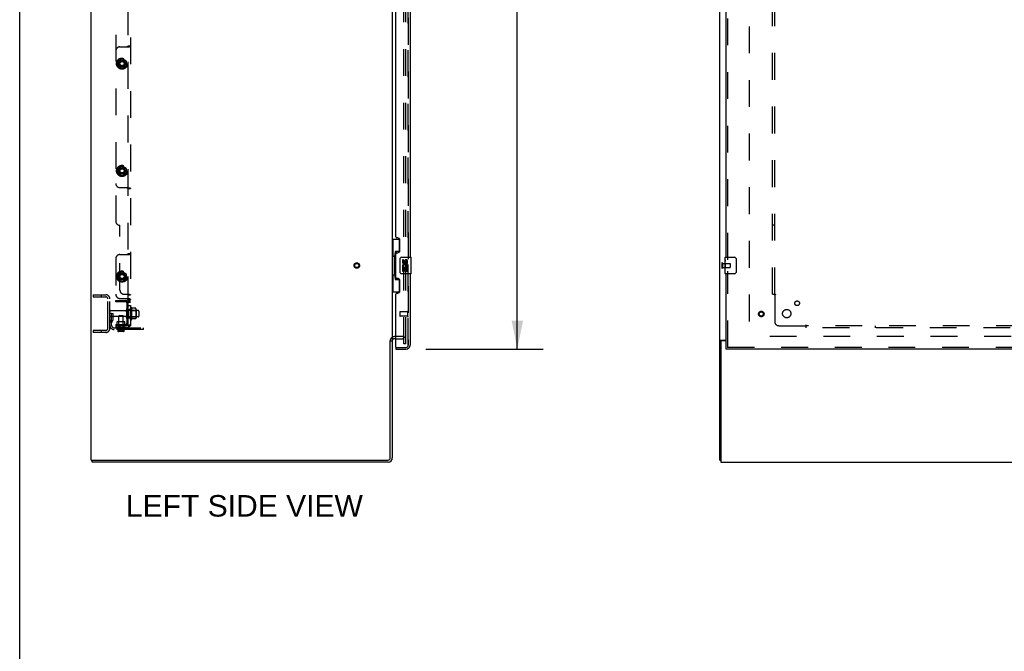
# Model space of a CAD drawing. Header units: inches. Extents: x 0 to 291, y 0 to 188.
# Tile 2 of 113: x 0 to 59, y 38 to 75. Entities that reach past the tile are written whole.
import ezdxf

# ---------------------------------------------------------------- set-up
doc = ezdxf.new("R2010")
doc.units = ezdxf.units.IN
doc.header["$LTSCALE"] = 16.018896
doc.header["$MEASUREMENT"] = 0
doc.linetypes.add('HIDDEN', pattern=[0.2, 0.1, -0.1])
doc.layers.get('0').update_dxf_attribs({"linetype": 'CONTINUOUS'})
for name, color, linetype in [('DEFAULT_2', 8, 'HIDDEN'), ('DIMENSIONS', 7, 'CONTINUOUS'), ('LEFT_OR_SECONDARY_DOOR_ASSEMBLY', 7, 'CONTINUOUS'), ('RIGHT_OR_MAIN_DOOR_ASSEMBLY', 7, 'CONTINUOUS'), ('SUBPANELS', 7, 'CONTINUOUS')]:
    doc.layers.add(name, color=color, linetype=linetype)
doc.styles.get("Standard").update_dxf_attribs({"font": 'arial.ttf'})
doc.dimstyles.new('DIMSTYLE_1', dxfattribs={"dimtxt": 1.284938, "dimasz": 1.713251, "dimexe": 0.09, "dimexo": 0.07, "dimgap": 0.0375, "dimtad": 0, "dimtih": 1, "dimtoh": 1, "dimzin": 4, "dimdsep": 46, "dimtxsty": 'Standard', "dimblk": '_FILLED', "dimblk1": '_FILLED', "dimblk2": '_FILLED', "dimcen": 0.09, "dimadec": 3, "dimazin": 1, "dimtfac": 1, "dimtdec": 3, "dimtofl": 0, "dimtmove": 0, "dimatfit": 3, "dimldrblk": '_FILLED', "dimfxl": 0, "dimtolj": 1, "dimtzin": 4, "dimarcsym": 0})

# ---------------------------------------------------------------- blocks, each defined once
blk = doc.blocks.new('_FILLED')
at = {"color": 0, "linetype": 'ByBlock'}
blk.add_solid([(0, 0), (-1, 0.2), (-1, -0.2)], dxfattribs=at)
blk = doc.blocks.new('*D10')
at = {"layer": 'DIMENSIONS', "color": 2, "linetype": 'Continuous'}
for p, q in [((24.276, 130.287), (31.275, 130.287)), ((29.733, 130.287), (29.733, 95.141)), ((29.733, 55.787), (29.733, 90.644)), ((24.276, 55.787), (31.275, 55.787))]:
    blk.add_line(p, q, dxfattribs=at)
at = {"layer": 'DIMENSIONS', "color": 2, "linetype": 'Continuous', "xscale": 1.7132508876, "yscale": 1.7132508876, "zscale": 1.7132508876}
for p, rotation in [((29.733, 130.287), 90), ((29.733, 55.787), 270)]:
    blk.add_blockref('_FILLED', p, dxfattribs=dict(at, rotation=rotation))
at = {"layer": 'DIMENSIONS', "color": 2, "linetype": 'Continuous', "insert": (29.733, 94.499), "char_height": 1.2849, "width": 6.57277, "attachment_point": 2, "line_spacing_factor": 0.9}
blk.add_mtext('74.50\\PDOORS', dxfattribs=at)
blk = doc.blocks.new('*D14')
at = {"layer": 'DIMENSIONS', "color": 2, "linetype": 'Continuous'}
for p, q in [((6.615, 124.087), (6.615, 121.053)), ((6.615, 122.595), (12.03, 122.595)), ((23.219, 122.595), (17.805, 122.595))]:
    blk.add_line(p, q, dxfattribs=at)
at = {"layer": 'DIMENSIONS', "color": 2, "linetype": 'Continuous', "xscale": 1.7132508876, "yscale": 1.7132508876, "zscale": 1.7132508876, "rotation": 180}
blk.add_blockref('_FILLED', (6.615, 122.595), dxfattribs=at)
at = {"layer": 'DIMENSIONS', "color": 2, "linetype": 'Continuous', "xscale": 1.7132508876, "yscale": 1.7132508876, "zscale": 1.7132508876}
blk.add_blockref('_FILLED', (23.219, 122.595), dxfattribs=at)
at = {"layer": 'DIMENSIONS', "color": 2, "linetype": 'Continuous', "insert": (14.917, 123.237), "char_height": 1.2849, "width": 7.06955, "attachment_point": 2, "line_spacing_factor": 0.9}
blk.add_mtext('16.60\\PUSABLE\\PDEPTH', dxfattribs=at)

msp = doc.modelspace()

# ---------------------------------------------------------------- linework, layer by layer
at = {"color": 7, "linetype": 'Continuous'}
for p, q in [((0, 0), (0, 188.4576)), ((4.2654, 49.1617), (4.2654, 132.9117)), ((41.8314, 49.1617), (41.8314, 132.9117)), ((22.2654, 129.7555), (22.2654, 56.318)), ((22.1404, 49.2867), (22.1404, 56.2804)), ((22.1467, 56.2867), (22.2654, 56.2867)), ((22.2654, 56.2867), (22.2654, 49.2867)), ((22.4694, 56.4117), (22.3904, 56.4117)), ((41.929, 56.2804), (41.8314, 56.2804)), ((41.892, 56.318), (42.2064, 56.318)), ((41.8939, 56.2242), (41.8939, 49.0367)), ((42.2064, 56.2867), (41.9564, 56.2867)), ((4.2654, 49.1617), (22.0154, 49.1617)), ((4.3279, 49.0367), (4.3279, 49.1617)), ((22.0154, 49.0367), (4.3279, 49.0367)), ((41.8314, 49.1617), (41.8939, 49.1617)), ((41.8939, 49.0367), (119.5189, 49.0367))]:
    msp.add_line(p, q, dxfattribs=at)
for points in [[(41.8704, 56.3071), (41.8627, 56.3041), (41.859, 56.3026), (41.8554, 56.3012), (41.852, 56.2997), (41.8488, 56.2983), (41.8459, 56.2968), (41.8431, 56.2953), (41.8406, 56.2937), (41.8384, 56.2921), (41.8364, 56.2905), (41.8349, 56.2889), (41.8336, 56.2873), (41.8327, 56.2856), (41.832, 56.2839), (41.8315, 56.2822), (41.8314, 56.2804)], [(41.892, 56.318), (41.89, 56.3164), (41.8875, 56.3148), (41.8847, 56.3132), (41.8815, 56.3117), (41.878, 56.3101), (41.8743, 56.3086), (41.8704, 56.3071)]]:
    msp.add_lwpolyline(points, dxfattribs=at)
at = {"color": 3, "linetype": 'Continuous'}
for points in [[(41.9731, 56.2967), (41.9686, 56.294), (41.9664, 56.2926), (41.9642, 56.2911), (41.9622, 56.2896), (41.9604, 56.2881), (41.9591, 56.2867)], [(41.9867, 56.318), (41.9871, 56.316), (41.9871, 56.3141), (41.987, 56.3122), (41.9866, 56.3105), (41.986, 56.3088), (41.9851, 56.3071), (41.9839, 56.3055), (41.9825, 56.3038), (41.9809, 56.3023), (41.9792, 56.3008), (41.9773, 56.2994), (41.9753, 56.2981), (41.9731, 56.2967)]]:
    msp.add_lwpolyline(points, dxfattribs=at)
at = {"color": 7, "linetype": 'Continuous'}
for centre, radius, start, end in [((22.3904, 56.2867), 0.125, 90, 180), ((41.9564, 56.2242), 0.0625, 90, 180), ((22.0154, 49.2867), 0.25, 270, 360), ((22.0154, 49.2867), 0.125, 270, 360)]:
    msp.add_arc(centre, radius, start, end, dxfattribs=at)
at = {"layer": 'DEFAULT_2', "color": 8, "linetype": 'HIDDEN'}
for p, q in [((22.9529, 56.0992), (22.9529, 129.9742)), ((23.0779, 56.0992), (23.0779, 129.9742)), ((43.5814, 129.5367), (43.5814, 56.5368)), ((41.9564, 60.9287), (41.9564, 60.6447)), ((41.9994, 60.9287), (41.9994, 60.6447)), ((41.9994, 60.9107), (42.4464, 60.9107)), ((41.9994, 60.6627), (42.4464, 60.6627)), ((42.4564, 60.9007), (42.4564, 60.6727)), ((4.3904, 59.0367), (5.1404, 59.0367)), ((4.3904, 59.0367), (4.3904, 58.9117)), ((4.3904, 58.9117), (5.1404, 58.9117)), ((4.8664, 59.0367), (4.8664, 58.9117)), ((5.2654, 57.0367), (5.2654, 58.7867)), ((5.3904, 57.0367), (5.3904, 58.7867)), ((6.6154, 57.5776), (6.6154, 58.2459)), ((6.6854, 58.2676), (6.6854, 57.5559)), ((5.4944, 57.9117), (5.3904, 57.9117)), ((6.3179, 58.0767), (5.4204, 58.0767)), ((6.3179, 57.7467), (5.4204, 57.7467)), ((5.4804, 57.5712), (5.4804, 57.9117)), ((5.4804, 57.7367), (5.5844, 57.7367)), ((5.4944, 57.9117), (5.5844, 57.9117)), ((5.4944, 57.2105), (5.4944, 57.9117)), ((5.5844, 57.5712), (5.5844, 57.9117)), ((6.3804, 58.1692), (6.3804, 57.6542)), ((6.4904, 58.1692), (6.4904, 57.6542)), ((7.0854, 58.0992), (6.4904, 58.0992)), ((7.0854, 57.7242), (6.4904, 57.7242)), ((6.6354, 58.0952), (6.6154, 58.1152)), ((6.6354, 57.7282), (6.6154, 57.7082)), ((6.6354, 58.0952), (6.9314, 58.0952)), ((6.6354, 58.0952), (6.6354, 57.7282)), ((6.6354, 57.7282), (6.9314, 57.7282)), ((6.9301, 58.2306), (6.712, 58.2306)), ((6.9314, 58.0952), (6.9514, 58.1152)), ((6.9314, 58.0952), (6.9314, 57.7282)), ((6.9314, 57.7282), (6.9514, 57.7082)), ((6.9514, 58.1674), (6.9514, 57.6561)), ((7.1154, 58.0692), (7.1154, 57.7542)), ((5.4785, 57.5654), (5.4296, 57.4974)), ((5.5629, 57.5046), (5.514, 57.4367)), ((5.6369, 57.068), (7.3904, 57.068)), ((6.9301, 57.5929), (6.712, 57.5929)), ((6.8874, 56.964), (6.8874, 57.068)), ((7.1434, 56.964), (7.1434, 57.068)), ((7.3904, 56.964), (7.3904, 57.068)), ((5.1404, 56.9117), (4.3904, 56.9117)), ((4.3904, 56.9117), (4.3904, 56.7867)), ((5.1404, 56.7867), (4.3904, 56.7867)), ((4.8664, 56.9117), (4.8664, 56.7867)), ((7.3904, 56.964), (5.6369, 56.964)), ((22.8904, 56.5367), (22.3904, 56.5367)), ((78.4564, 56.5367), (43.4877, 56.5367)), ((22.4694, 56.4117), (22.8904, 56.4117)), ((23.0779, 56.0993), (22.9529, 56.0993)), ((23.0779, 56.0992), (22.9529, 56.0992))]:
    msp.add_line(p, q, dxfattribs=at)
for points in [[(6.7119, 58.2306), (6.7107, 58.2307), (6.7095, 58.2309), (6.7085, 58.2312), (6.7077, 58.2316), (6.707, 58.2319), (6.7064, 58.2323), (6.7059, 58.2326), (6.7055, 58.233), (6.7051, 58.2333), (6.7048, 58.2336), (6.7045, 58.234), (6.7042, 58.2343), (6.704, 58.2346), (6.7037, 58.2349), (6.7035, 58.2351), (6.7034, 58.2354), (6.7032, 58.2357), (6.7031, 58.2359)], [(6.9392, 58.2247), (6.9385, 58.2261), (6.9374, 58.2274), (6.9362, 58.2286), (6.9347, 58.2295), (6.9331, 58.2302), (6.9314, 58.2305), (6.9301, 58.2306)], [(6.7031, 57.5876), (6.7032, 57.5878), (6.7034, 57.5881), (6.7035, 57.5884), (6.7037, 57.5886), (6.704, 57.5889), (6.7042, 57.5892), (6.7045, 57.5895), (6.7048, 57.5899), (6.7051, 57.5902), (6.7055, 57.5905), (6.7059, 57.5909), (6.7064, 57.5912), (6.707, 57.5916), (6.7077, 57.5919), (6.7085, 57.5923), (6.7095, 57.5926), (6.7107, 57.5928), (6.7119, 57.5929)], [(6.9392, 57.5988), (6.9385, 57.5974), (6.9374, 57.596), (6.9362, 57.5949), (6.9347, 57.594), (6.9331, 57.5933), (6.9314, 57.5929), (6.9301, 57.5929)]]:
    msp.add_lwpolyline(points, dxfattribs=at)
for radius in [0.1635, 0.124]:
    msp.add_circle((20.1404, 60.7867), radius, dxfattribs=at)
for centre, radius, start, end in [((41.9779, 60.9287), 0.0215, 0, 180), ((41.9779, 60.6447), 0.0215, 180, 360), ((42.4464, 60.9007), 0.01, 0, 90), ((42.4464, 60.6727), 0.01, 270, 360), ((5.1404, 58.7867), 0.25, 0, 90), ((5.1404, 58.7867), 0.125, 0, 90), ((6.6538, 58.2459), 0.0384, 34.449665, 180), ((6.0852, 57.9117), 0.6977, 27.681396, 30.663132), ((5.4204, 58.0467), 0.03, 90, 180), ((5.4204, 57.7767), 0.03, 180, 270), ((6.3179, 58.1392), 0.0625, 270, 360), ((6.3179, 57.6842), 0.0625, 0, 90), ((6.4354, 58.1692), 0.055, 0, 180), ((6.8102, 58.1674), 0.1412, 0, 23.950005), ((6.8102, 57.6561), 0.1412, 336.049995, 360), ((7.0854, 58.0692), 0.03, 0, 90), ((7.0854, 57.7542), 0.03, 270, 360), ((5.5984, 57.3759), 0.208, 144.246113, 180), ((5.6369, 57.2105), 0.2465, 180, 270), ((5.4704, 57.5712), 0.01, 324.246113, 360), ((5.5984, 57.3759), 0.104, 144.246113, 180), ((5.6369, 57.2105), 0.1425, 180, 270), ((5.4704, 57.5712), 0.114, 324.246113, 360), ((6.4354, 57.6542), 0.055, 180, 360), ((6.6538, 57.5776), 0.0384, 180, 325.550335), ((6.0852, 57.9117), 0.6977, 329.336868, 332.318604), ((5.1404, 57.0367), 0.25, 270, 360), ((5.1404, 57.0367), 0.125, 270, 360), ((22.3904, 56.2867), 0.25, 90, 180), ((22.8904, 56.3492), 0.1875, 0, 90), ((22.8904, 56.3492), 0.0625, 0, 90)]:
    msp.add_arc(centre, radius, start, end, dxfattribs=at)
at = {"layer": 'LEFT_OR_SECONDARY_DOOR_ASSEMBLY', "color": 8, "linetype": 'HIDDEN'}
for p, q in [((23.2194, 56.0332), (23.2194, 130.0402)), ((42.3104, 61.1317), (42.3104, 81.9417)), ((42.3104, 55.8907), (42.3104, 60.4417)), ((22.7194, 58.0047), (22.7194, 57.7767)), ((23.1764, 58.0147), (22.7294, 58.0147)), ((23.1764, 57.7667), (22.7294, 57.7667)), ((23.1764, 58.0327), (23.1764, 57.7487)), ((22.4894, 55.8907), (23.0769, 55.8907)), ((79.1439, 55.8907), (42.2064, 55.8907))]:
    msp.add_line(p, q, dxfattribs=at)
at = {"layer": 'LEFT_OR_SECONDARY_DOOR_ASSEMBLY', "color": 3, "linetype": 'Continuous'}
for p, q in [((23.3234, 81.7867), (23.3234, 61.2867)), ((42.2064, 61.2867), (42.2064, 81.7867)), ((22.4694, 62.4942), (22.4694, 80.5792)), ((22.5894, 62.4342), (22.5294, 62.4342)), ((22.7194, 61.6842), (22.7194, 62.3042)), ((22.4694, 60.0792), (22.4694, 61.4942)), ((22.5294, 61.5542), (22.5894, 61.5542)), ((22.5894, 60.0192), (22.5294, 60.0192)), ((23.3234, 60.2867), (23.3234, 56.0332)), ((42.2064, 55.8907), (42.2064, 60.2867)), ((22.7194, 59.2692), (22.7194, 59.8892)), ((22.4694, 55.9107), (22.4694, 59.0792)), ((22.5294, 59.1392), (22.5894, 59.1392)), ((22.4694, 55.7867), (23.0769, 55.7867)), ((79.1439, 55.7867), (42.2064, 55.7867))]:
    msp.add_line(p, q, dxfattribs=at)
at = {"layer": 'LEFT_OR_SECONDARY_DOOR_ASSEMBLY', "color": 7, "linetype": 'Continuous'}
for p, q in [((22.2654, 62.3617), (22.7059, 62.3617)), ((22.3044, 62.3617), (22.3044, 61.3367)), ((22.6694, 62.3617), (22.6694, 61.5819)), ((22.2828, 61.3367), (22.4054, 61.3367)), ((22.2828, 61.3367), (22.2828, 60.2367)), ((22.4054, 61.367), (22.4054, 61.3875)), ((22.4054, 60.2367), (22.4054, 61.3367)), ((22.6694, 61.6267), (22.4424, 61.6267)), ((22.4424, 61.6267), (22.4424, 59.9467)), ((22.7285, 60.3867), (22.7285, 61.1867)), ((22.8284, 61.2867), (23.3684, 61.2867)), ((23.3834, 60.3017), (23.3834, 61.2717)), ((42.1464, 61.1261), (42.1464, 61.2717)), ((42.1614, 61.2867), (42.7014, 61.2867)), ((42.8013, 61.1867), (42.8013, 60.3867)), ((22.9289, 61.1325), (22.866, 61.1325)), ((22.866, 61.1325), (22.866, 60.9962)), ((22.8843, 60.6713), (22.866, 60.6713)), ((22.866, 60.6713), (22.866, 60.4409)), ((22.9187, 60.6713), (22.9461, 60.6905)), ((22.9187, 60.6713), (23.1804, 60.6713)), ((22.9289, 60.9962), (22.9289, 61.1325)), ((22.9289, 60.6084), (22.9941, 60.6084)), ((22.9289, 60.4409), (22.9289, 60.6084)), ((22.994, 61.0588), (22.9941, 60.9898)), ((22.9941, 60.6084), (22.9941, 60.4724)), ((23.0547, 60.9962), (23.0547, 61.0382)), ((23.0547, 60.6084), (23.1175, 60.6084)), ((23.0547, 60.4724), (23.0547, 60.6084)), ((23.1098, 60.7073), (23.1675, 60.6823)), ((23.1175, 61.0382), (23.1175, 60.9019)), ((23.1175, 60.9019), (23.1804, 60.9019)), ((23.1175, 60.6084), (23.1175, 60.4409)), ((23.1804, 60.9019), (23.1804, 61.0382)), ((23.1804, 60.4409), (23.1804, 60.6713)), ((42.1464, 60.8683), (42.1464, 61.1253)), ((42.1521, 61.0697), (42.1464, 61.0697)), ((42.1464, 60.9019), (42.1533, 60.9019)), ((42.1464, 60.3017), (42.1464, 60.8656)), ((42.148, 60.8391), (42.1464, 60.8391)), ((42.1464, 60.7073), (42.1523, 60.7073)), ((42.1464, 60.6713), (42.1533, 60.6713)), ((42.1464, 60.6084), (42.1533, 60.6084)), ((42.1533, 60.9019), (42.1533, 61.0382)), ((42.1533, 60.4409), (42.1533, 60.6713)), ((22.2828, 60.2367), (22.4054, 60.2367)), ((22.3044, 60.2367), (22.3044, 59.2117)), ((22.4054, 60.186), (22.4054, 60.2065)), ((23.3684, 60.2867), (22.8284, 60.2867)), ((22.866, 60.4409), (22.9289, 60.4409)), ((22.9941, 60.4724), (23.0547, 60.4724)), ((23.1175, 60.4409), (23.1804, 60.4409)), ((42.1464, 60.4409), (42.1533, 60.4409)), ((42.7014, 60.2867), (42.1614, 60.2867)), ((22.4424, 59.9467), (22.6694, 59.9467)), ((22.6694, 59.9916), (22.6694, 59.2117)), ((22.2654, 59.2117), (22.7059, 59.2117)), ((22.4694, 55.8907), (22.4894, 55.8907)), ((22.4694, 55.8907), (22.4694, 55.7867)), ((42.2064, 55.7867), (42.2064, 55.8907))]:
    msp.add_line(p, q, dxfattribs=at)
for points in [[(22.4424, 61.603), (22.4426, 61.5996), (22.4431, 61.596), (22.444, 61.592), (22.4453, 61.5876), (22.4469, 61.5829), (22.449, 61.5778), (22.4515, 61.5722), (22.4544, 61.5663), (22.4578, 61.5598), (22.4617, 61.5529), (22.466, 61.5455), (22.4708, 61.5377), (22.4761, 61.5293), (22.4784, 61.5257)], [(22.7285, 61.1867), (22.7287, 61.193), (22.7293, 61.1993), (22.7302, 61.2054), (22.7315, 61.2114), (22.7332, 61.2172), (22.7352, 61.2229)], [(42.7946, 61.2229), (42.7966, 61.2172), (42.7983, 61.2114), (42.7996, 61.2054), (42.8005, 61.1993), (42.8011, 61.193), (42.8013, 61.1867)], [(42.1464, 61.1261), (42.1466, 61.1223), (42.1469, 61.1177), (42.1475, 61.1123), (42.1491, 61.0991)], [(42.1464, 60.8683), (42.1466, 60.8601), (42.1471, 60.8511), (42.1478, 60.8411)], [(42.1478, 60.8411), (42.1506, 60.8074), (42.1515, 60.7953), (42.1523, 60.7829), (42.1529, 60.7704), (42.1532, 60.7576), (42.1533, 60.7447), (42.1532, 60.7319), (42.1529, 60.7192), (42.1523, 60.7066), (42.1515, 60.6943), (42.1506, 60.6823)], [(42.1491, 61.0991), (42.15, 61.0915), (42.1509, 61.0834), (42.1517, 61.0748)], [(42.1517, 61.0748), (42.1524, 61.066), (42.1529, 61.0568), (42.1532, 61.0476), (42.1533, 61.0382)], [(22.4784, 60.0477), (22.4761, 60.0442), (22.4708, 60.0358), (22.466, 60.028), (22.4617, 60.0206), (22.4578, 60.0137), (22.4544, 60.0072), (22.4515, 60.0013), (22.449, 59.9957), (22.4469, 59.9906), (22.4453, 59.9859), (22.444, 59.9815), (22.4431, 59.9775), (22.4426, 59.9738), (22.4424, 59.9705)], [(22.7352, 60.3506), (22.7332, 60.3563), (22.7315, 60.3621), (22.7302, 60.3681), (22.7293, 60.3742), (22.7287, 60.3804), (22.7285, 60.3867)], [(42.8013, 60.3867), (42.8011, 60.3804), (42.8005, 60.3742), (42.7996, 60.3681), (42.7983, 60.3621), (42.7966, 60.3563), (42.7946, 60.3506)]]:
    msp.add_lwpolyline(points, dxfattribs=at)
at = {"layer": 'LEFT_OR_SECONDARY_DOOR_ASSEMBLY', "color": 8, "linetype": 'HIDDEN'}
for radius in [0.1635, 0.124]:
    msp.add_circle((44.3104, 57.8907), radius, dxfattribs=at)
at = {"layer": 'LEFT_OR_SECONDARY_DOOR_ASSEMBLY', "color": 3, "linetype": 'Continuous'}
for centre, radius, start, end in [((22.5294, 62.4942), 0.06, 180, 270), ((22.5894, 62.3042), 0.13, 0, 90), ((22.5294, 61.4942), 0.06, 90, 180), ((22.5894, 61.6842), 0.13, 270, 360), ((22.5294, 60.0792), 0.06, 180, 270), ((22.5894, 59.8892), 0.13, 0, 90), ((22.5294, 59.0792), 0.06, 90, 180), ((22.5894, 59.2692), 0.13, 270, 360), ((22.4894, 55.9107), 0.02, 180, 270), ((23.0769, 56.0332), 0.2465, 270, 360)]:
    msp.add_arc(centre, radius, start, end, dxfattribs=at)
at = {"layer": 'LEFT_OR_SECONDARY_DOOR_ASSEMBLY', "color": 7, "linetype": 'Continuous'}
for centre, radius, start, end in [((22.8284, 61.1867), 0.1, 90, 158.794594), ((23.3684, 61.2717), 0.015, 0, 90), ((42.1614, 61.2717), 0.015, 90, 180), ((42.7014, 61.1867), 0.1, 21.199862, 90), ((23.0199, 60.7445), 0.1541, 161.419882, 206.196295), ((22.9604, 60.9962), 0.0943, 180, 360), ((23.0232, 60.7447), 0.1572, 336.596647, 161.879131), ((23.0232, 60.7447), 0.1572, 205.737045, 207.853202), ((22.9604, 60.9962), 0.0314, 180, 261.229462), ((23.0232, 60.7447), 0.0943, 336.596647, 215.112175), ((22.9597, 61.0011), 0.0362, 263.428547, 341.76278), ((23.0862, 61.0382), 0.0943, 68.699895, 167.433789), ((23.0861, 61.0382), 0.0314, 0, 180.048471), ((23.0862, 61.0382), 0.0943, 0, 68.670392), ((22.8284, 60.3867), 0.1, 201.20502, 270), ((23.3684, 60.3017), 0.015, 270, 360), ((42.1614, 60.3017), 0.015, 180, 270), ((42.7014, 60.3867), 0.1, 270, 338.794593)]:
    msp.add_arc(centre, radius, start, end, dxfattribs=at)
at = {"layer": 'LEFT_OR_SECONDARY_DOOR_ASSEMBLY', "color": 8, "linetype": 'HIDDEN'}
for centre, radius, start, end in [((22.7294, 58.0047), 0.01, 90, 180), ((22.7294, 57.7767), 0.01, 180, 270), ((23.1979, 58.0327), 0.0215, 0, 180), ((23.1979, 57.7487), 0.0215, 180, 360), ((23.0769, 56.0332), 0.1425, 270, 360)]:
    msp.add_arc(centre, radius, start, end, dxfattribs=at)
at = {"layer": 'LEFT_OR_SECONDARY_DOOR_ASSEMBLY', "color": 7, "linetype": 'Continuous'}
for centre, major_axis, ratio, start_param, end_param in [((22.5095, 61.3772), (0, 0.18), 0.5794935, 0.699287, 1.5140098), ((22.5095, 61.3772), (0, 0.18), 0.5794935, -4.6556025, -3.8408796), ((42.4094, 60.7027), (0.263, 0), 0.4328081, -3.1415927, -2.9616046), ((22.5095, 60.1962), (0, 0.18), 0.5794935, 0.699287, 1.5140098), ((22.5095, 60.1962), (0, 0.18), 0.5794935, -4.6556025, -3.8408796)]:
    msp.add_ellipse(centre, major_axis=major_axis, ratio=ratio, start_param=start_param, end_param=end_param, dxfattribs=at)
at = {"layer": 'RIGHT_OR_MAIN_DOOR_ASSEMBLY', "color": 8, "linetype": 'HIDDEN'}
for p, q in [((23.2194, 130.0402), (23.2194, 56.0332)), ((22.4894, 55.8907), (23.0769, 55.8907))]:
    msp.add_line(p, q, dxfattribs=at)
msp.add_arc((23.0769, 56.0332), 0.1425, 270, 360, dxfattribs=at)
at = {"layer": 'SUBPANELS', "color": 8, "linetype": 'HIDDEN'}
for p, q in [((6.6154, 128.8805), (6.6154, 57.193)), ((6.4904, 58.535), (6.4904, 127.5385)), ((44.9876, 59.068), (44.9876, 127.0055)), ((45.1126, 59.068), (45.1126, 127.0055)), ((5.7404, 122.6305), (5.7404, 63.443)), ((5.9904, 73.8492), (6.4055, 73.8492)), ((6.4784, 73.8564), (6.5084, 73.8569)), ((6.4904, 73.9066), (6.6154, 73.9066)), ((5.8629, 72.9892), (5.8629, 72.7092)), ((5.8654, 72.9878), (5.8654, 72.7107)), ((5.8679, 72.9979), (6.1104, 73.1379)), ((6.1104, 73.135), (5.8704, 72.9965)), ((6.1204, 73.1379), (6.3629, 72.9979)), ((6.3604, 72.9965), (6.1204, 73.135)), ((6.3654, 72.9878), (6.3654, 72.7107)), ((6.3679, 72.9892), (6.3679, 72.7092)), ((6.1104, 72.5606), (5.8679, 72.7006)), ((5.8704, 72.702), (6.1104, 72.5635)), ((6.1204, 72.5635), (6.3604, 72.702)), ((6.3629, 72.7006), (6.1204, 72.5606)), ((5.8629, 66.583), (5.8629, 66.303)), ((5.8654, 66.5816), (5.8654, 66.3044)), ((5.8679, 66.5917), (6.1104, 66.7317)), ((6.1104, 66.7288), (5.8704, 66.5902)), ((6.1204, 66.7317), (6.3629, 66.5917)), ((6.3604, 66.5902), (6.1204, 66.7288)), ((6.3654, 66.5816), (6.3654, 66.3044)), ((6.3679, 66.583), (6.3679, 66.303)), ((6.1104, 66.1543), (5.8679, 66.2943)), ((5.8704, 66.2958), (6.1104, 66.1572)), ((6.1204, 66.1572), (6.3604, 66.2958)), ((6.3629, 66.2943), (6.1204, 66.1543)), ((5.9904, 65.443), (6.4055, 65.443)), ((6.4904, 65.3856), (6.6154, 65.3856)), ((5.9904, 59.318), (5.9904, 63.193)), ((45.1126, 63.193), (44.9876, 63.193)), ((5.7404, 61.193), (5.7404, 59.068)), ((5.9904, 61.443), (6.4055, 61.443)), ((6.4784, 61.4501), (6.5084, 61.4506)), ((6.4904, 61.5004), (6.6154, 61.5004)), ((5.8629, 60.2705), (5.8629, 59.9905)), ((5.8654, 60.2691), (5.8654, 59.9919)), ((5.8679, 60.2792), (6.1104, 60.4192)), ((6.1104, 60.4163), (5.8704, 60.2777)), ((6.1204, 60.4192), (6.3629, 60.2792)), ((6.3604, 60.2777), (6.1204, 60.4163)), ((6.3654, 60.2691), (6.3654, 59.9919)), ((6.3679, 60.2705), (6.3679, 59.9905)), ((6.1104, 59.8418), (5.8679, 59.9818)), ((5.8704, 59.9833), (6.1104, 59.8447)), ((6.1204, 59.8447), (6.3604, 59.9833)), ((6.3629, 59.9818), (6.1204, 59.8418)), ((6.2404, 59.068), (6.5615, 59.068)), ((6.4904, 59.0326), (6.6154, 59.0326)), ((44.9876, 59.068), (45.0741, 59.068)), ((45.0741, 59.068), (45.1535, 59.068)), ((45.1126, 59.0326), (45.1126, 57.443)), ((5.7404, 58.693), (6.3324, 58.693)), ((5.7404, 58.615), (5.7404, 58.693)), ((6.3324, 58.615), (5.7404, 58.615)), ((5.9904, 58.818), (6.4055, 58.818)), ((6.4124, 57.351), (6.4124, 58.535)), ((6.4124, 58.3805), (6.4904, 58.3805)), ((6.4904, 58.7606), (6.6154, 58.7606)), ((6.4904, 58.671), (6.6154, 58.671)), ((6.4904, 58.6705), (6.6154, 58.6705)), ((6.6154, 58.5992), (6.4904, 58.5992)), ((6.6154, 58.568), (6.4904, 58.568)), ((6.4904, 57.351), (6.4904, 58.535)), ((6.4904, 58.3905), (6.6154, 58.3905)), ((6.4904, 58.39), (6.6154, 58.39)), ((5.9589, 57.803), (5.9289, 57.773)), ((6.1769, 57.773), (5.9289, 57.773)), ((5.9289, 57.068), (5.9289, 57.773)), ((5.9589, 57.803), (6.1469, 57.803)), ((6.1469, 57.803), (6.1769, 57.773)), ((6.1769, 57.068), (6.1769, 57.773)), ((6.4904, 58.1617), (6.6154, 58.1617)), ((6.4904, 57.6617), (6.6154, 57.6617)), ((5.7404, 57.271), (6.3324, 57.271)), ((5.7404, 57.271), (5.7404, 57.068)), ((5.7404, 57.193), (6.3324, 57.193)), ((6.3784, 57.068), (5.7404, 57.068)), ((5.8429, 57.441), (5.8329, 57.431)), ((6.2729, 57.431), (5.8329, 57.431)), ((5.8329, 57.271), (5.8329, 57.431)), ((5.8429, 57.441), (6.2629, 57.441)), ((5.8809, 57.271), (5.8809, 57.068)), ((5.8814, 57.217), (5.8814, 57.271)), ((6.2244, 57.217), (5.8814, 57.217)), ((5.9279, 57.431), (5.9179, 57.441)), ((5.9279, 57.227), (5.9179, 57.217)), ((5.9279, 57.227), (5.9279, 57.431)), ((6.1779, 57.227), (5.9279, 57.227)), ((5.9904, 57.193), (5.9904, 57.068)), ((6.1779, 57.431), (6.1879, 57.441)), ((6.1779, 57.227), (6.1779, 57.431)), ((6.1779, 57.227), (6.1879, 57.217)), ((6.2244, 57.217), (6.2244, 57.271)), ((6.2249, 57.271), (6.2249, 57.068)), ((6.2629, 57.441), (6.2729, 57.431)), ((6.2729, 57.271), (6.2729, 57.431)), ((6.3324, 57.193), (6.3784, 57.193)), ((6.4124, 57.5055), (6.4904, 57.5055)), ((6.5615, 57.1545), (6.4649, 57.2339)), ((6.4904, 57.193), (6.4904, 57.351)), ((6.4904, 57.193), (6.6154, 57.193)), ((6.5776, 57.1659), (6.5866, 57.1701)), ((6.6138, 57.187), (6.6154, 57.193)), ((45.3626, 57.193), (46.9523, 57.193)), ((46.9876, 57.1545), (46.9876, 57.2339)), ((59.9564, 57.193), (46.9876, 57.193)), ((46.9876, 57.068), (46.9876, 57.1545)), ((81.613, 57.068), (46.9876, 57.068)), ((51.1126, 57.193), (51.1126, 57.068)), ((5.8029, 57.036), (5.8029, 57.058)), ((5.8129, 57.026), (6.2929, 57.026)), ((5.8674, 57.026), (5.8674, 56.8478)), ((6.2384, 56.931), (5.8674, 56.931)), ((5.8674, 56.8765), (5.8674, 56.8758)), ((5.8674, 56.8751), (5.8674, 56.8758)), ((5.8713, 56.8771), (5.8709, 56.8777)), ((5.8717, 56.8765), (5.8713, 56.8771)), ((5.8716, 56.8765), (5.872, 56.8758)), ((5.8724, 56.8751), (5.872, 56.8758)), ((5.8724, 56.8751), (5.8742, 56.8722)), ((6.2278, 56.844), (5.8738, 56.844)), ((5.894, 56.854), (5.8949, 56.8535)), ((5.8958, 56.8529), (5.8949, 56.8535)), ((5.8967, 56.8524), (5.8958, 56.8529)), ((5.8975, 56.8519), (5.8966, 56.8524)), ((5.8983, 56.8514), (5.8975, 56.8519)), ((5.8991, 56.8509), (5.8982, 56.8514)), ((5.8998, 56.8504), (5.899, 56.8509)), ((6.2028, 56.891), (5.903, 56.891)), ((5.9031, 56.8874), (5.903, 56.891)), ((5.9031, 56.8878), (5.9033, 56.8839)), ((5.9056, 56.8641), (5.905, 56.8672)), ((5.9056, 56.8642), (5.9063, 56.8612)), ((6.0263, 56.854), (6.0287, 56.8555)), ((6.0311, 56.857), (6.0287, 56.8555)), ((6.0461, 56.8722), (6.0479, 56.8751)), ((6.0571, 56.8765), (6.0567, 56.8771)), ((6.0571, 56.8765), (6.0575, 56.8758)), ((6.0579, 56.8751), (6.0575, 56.8758)), ((6.0579, 56.8751), (6.0597, 56.8722)), ((6.0771, 56.8555), (6.0747, 56.857)), ((6.0771, 56.8555), (6.0795, 56.854)), ((6.1915, 56.844), (6.1932, 56.8461)), ((6.1947, 56.8483), (6.1932, 56.846)), ((6.2002, 56.8643), (6.1995, 56.8611)), ((6.2008, 56.8673), (6.2002, 56.864)), ((6.2013, 56.8705), (6.2007, 56.8671)), ((6.2017, 56.8737), (6.2012, 56.8702)), ((6.202, 56.877), (6.2016, 56.8735)), ((6.2023, 56.8804), (6.202, 56.8769)), ((6.2025, 56.8839), (6.2023, 56.8803)), ((6.2027, 56.8874), (6.2025, 56.8838)), ((6.2028, 56.891), (6.2027, 56.8874)), ((6.2118, 56.854), (6.2142, 56.8555)), ((6.2166, 56.857), (6.2142, 56.8555)), ((6.2316, 56.8722), (6.2334, 56.8751)), ((6.2345, 56.8771), (6.2341, 56.8765)), ((6.2384, 56.8478), (6.2371, 56.8469)), ((6.2383, 56.8771), (6.2382, 56.8777)), ((6.2384, 56.8478), (6.2384, 57.026)), ((6.3029, 57.036), (6.3029, 57.058))]:
    msp.add_line(p, q, dxfattribs=at)
for points in [[(6.3912, 73.8492), (6.4037, 73.8571), (6.4167, 73.8639), (6.4301, 73.87), (6.4431, 73.8753), (6.4548, 73.8797), (6.4654, 73.884), (6.4751, 73.8884), (6.483, 73.8934), (6.4884, 73.8993), (6.4904, 73.9066)], [(6.4055, 73.8492), (6.4255, 73.8532), (6.4467, 73.8552), (6.4684, 73.8562)], [(6.6062, 73.8802), (6.6034, 73.8774), (6.5981, 73.8736), (6.591, 73.87), (6.5814, 73.8666), (6.5704, 73.8638), (6.5599, 73.8619), (6.549, 73.8604), (6.5371, 73.8592), (6.5244, 73.8582), (6.5111, 73.8574), (6.4975, 73.8569), (6.4842, 73.8565), (6.4684, 73.8562)], [(6.5084, 73.8569), (6.5261, 73.8574), (6.5425, 73.8584), (6.558, 73.8601), (6.573, 73.8629), (6.5868, 73.8672), (6.5988, 73.8736), (6.6062, 73.8802)], [(6.6062, 73.8802), (6.6079, 73.8823), (6.6135, 73.8932), (6.6154, 73.9066)], [(6.3912, 65.443), (6.4037, 65.4352), (6.4167, 65.4283), (6.4301, 65.4222), (6.4431, 65.417), (6.4548, 65.4125), (6.4654, 65.4083), (6.4751, 65.4038), (6.483, 65.3988), (6.4884, 65.3929), (6.4904, 65.3856)], [(6.4055, 65.443), (6.4255, 65.439), (6.4467, 65.437), (6.4684, 65.4361), (6.4784, 65.4359)], [(6.4784, 65.4359), (6.5084, 65.4354), (6.5261, 65.4348), (6.5425, 65.4338), (6.558, 65.4321), (6.573, 65.4293), (6.5868, 65.425), (6.5988, 65.4186), (6.6062, 65.412)], [(6.4818, 65.4358), (6.4989, 65.4353), (6.5152, 65.4346), (6.5306, 65.4336), (6.5452, 65.4323), (6.5593, 65.4304), (6.5722, 65.428), (6.5842, 65.4248), (6.5939, 65.4209), (6.5999, 65.4175), (6.604, 65.4144), (6.6062, 65.412)], [(6.6062, 65.412), (6.6079, 65.41), (6.6135, 65.399), (6.6154, 65.3856)], [(6.3912, 61.443), (6.4037, 61.4508), (6.4167, 61.4577), (6.4301, 61.4638), (6.4431, 61.469), (6.4548, 61.4735), (6.4654, 61.4777), (6.4751, 61.4822), (6.483, 61.4871), (6.4884, 61.493), (6.4904, 61.5004)], [(6.4055, 61.443), (6.4255, 61.447), (6.4467, 61.449), (6.4684, 61.4499)], [(6.6062, 61.474), (6.6034, 61.4712), (6.5981, 61.4673), (6.591, 61.4637), (6.5814, 61.4603), (6.5704, 61.4576), (6.5599, 61.4557), (6.549, 61.4542), (6.5371, 61.4529), (6.5244, 61.4519), (6.5111, 61.4512), (6.4975, 61.4506), (6.4842, 61.4502), (6.4684, 61.4499)], [(6.5084, 61.4506), (6.5261, 61.4512), (6.5425, 61.4522), (6.558, 61.4539), (6.573, 61.4567), (6.5868, 61.461), (6.5988, 61.4674), (6.6062, 61.474)], [(6.6062, 61.474), (6.6079, 61.476), (6.6135, 61.4869), (6.6154, 61.5004)], [(6.4649, 59.068), (6.4645, 59.0619), (6.4666, 59.0568), (6.4704, 59.0526), (6.4751, 59.0488), (6.4803, 59.0453), (6.4851, 59.0416), (6.4889, 59.0375), (6.4904, 59.0326)], [(6.5615, 59.068), (6.5687, 59.0632), (6.5776, 59.0589), (6.5866, 59.0551), (6.5953, 59.0514), (6.6031, 59.0474), (6.6095, 59.0431), (6.6138, 59.0382), (6.6154, 59.0326)], [(6.6154, 59.0508), (6.6154, 59.0489), (6.6153, 59.047), (6.6151, 59.0449), (6.6145, 59.0425), (6.6131, 59.0401)], [(45.0741, 59.068), (45.0805, 59.0632), (45.0856, 59.0589), (45.0897, 59.0551), (45.0935, 59.0514), (45.1017, 59.0431)], [(45.1017, 59.0431), (45.1067, 59.0382), (45.1126, 59.0326)], [(45.1535, 59.068), (45.1507, 59.0619), (45.1468, 59.0568), (45.1423, 59.0526), (45.1371, 59.0488), (45.1314, 59.0453), (45.1254, 59.0416), (45.119, 59.0375), (45.1126, 59.0326)], [(6.3912, 58.818), (6.4037, 58.8102), (6.4167, 58.8033), (6.4301, 58.7972), (6.4431, 58.792), (6.4548, 58.7875), (6.4654, 58.7833), (6.4751, 58.7788), (6.483, 58.7738), (6.4884, 58.7679), (6.4904, 58.7606)], [(6.4055, 58.818), (6.4255, 58.814), (6.4467, 58.812), (6.4684, 58.8111), (6.4784, 58.8109)], [(6.4784, 58.8109), (6.5084, 58.8104), (6.5261, 58.8098), (6.5425, 58.8088), (6.558, 58.8071), (6.573, 58.8043), (6.5868, 58.8), (6.5988, 58.7936), (6.6062, 58.787)], [(6.4818, 58.8108), (6.4989, 58.8103), (6.5152, 58.8096), (6.5306, 58.8086), (6.5452, 58.8073), (6.5593, 58.8054), (6.5722, 58.803), (6.5842, 58.7998), (6.5939, 58.7959), (6.5999, 58.7925), (6.604, 58.7894), (6.6062, 58.787)], [(6.6062, 58.787), (6.6079, 58.785), (6.6135, 58.774), (6.6154, 58.7606)], [(6.4649, 57.2339), (6.4645, 57.231), (6.4666, 57.2272), (6.4704, 57.2226), (6.4751, 57.2175)], [(6.4649, 57.2339), (6.4645, 57.231), (6.4666, 57.2272), (6.4704, 57.2226)], [(6.4751, 57.2175), (6.4803, 57.2118), (6.4851, 57.2057)], [(6.4851, 57.2057), (6.4889, 57.1993), (6.4904, 57.193)], [(6.493, 57.2121), (6.4913, 57.213), (6.4872, 57.2154)], [(6.4872, 57.2154), (6.4886, 57.2143), (6.4902, 57.213)], [(6.4914, 57.2121), (6.4948, 57.2091), (6.4985, 57.2058), (6.5024, 57.202)], [(6.5499, 57.1929), (6.5499, 57.1929), (6.547, 57.1933), (6.5422, 57.1942), (6.5376, 57.1952), (6.5329, 57.1964), (6.5282, 57.1978), (6.5234, 57.1993), (6.5185, 57.201), (6.5137, 57.2028), (6.5089, 57.2047), (6.5043, 57.2066), (6.4999, 57.2086), (6.4957, 57.2107), (6.493, 57.2121)], [(6.5346, 57.1924), (6.5395, 57.1928), (6.5442, 57.193), (6.5484, 57.193), (6.5499, 57.1929)], [(6.5615, 57.1545), (6.5687, 57.1609), (6.5776, 57.1659)], [(6.5866, 57.1701), (6.5953, 57.1739), (6.6031, 57.1778), (6.6095, 57.182), (6.6138, 57.187), (6.6154, 57.193)], [(6.5953, 57.1739), (6.6031, 57.1778), (6.6095, 57.182)], [(46.9876, 57.2339), (46.9815, 57.231), (46.9764, 57.2272), (46.9722, 57.2226), (46.9685, 57.2175), (46.9649, 57.2118), (46.9613, 57.2057), (46.9572, 57.1993), (46.9523, 57.193)], [(46.971, 57.1739), (46.9628, 57.182), (46.9579, 57.187), (46.9523, 57.193)], [(46.9876, 57.1545), (46.9828, 57.1609), (46.9786, 57.1659), (46.9748, 57.1701), (46.971, 57.1739)], [(5.871, 56.8777), (5.8706, 56.8782), (5.8703, 56.8787), (5.87, 56.8791), (5.8697, 56.8795), (5.8694, 56.8798), (5.8691, 56.88), (5.8688, 56.8801), (5.8685, 56.88), (5.8683, 56.8798), (5.8681, 56.8796), (5.8679, 56.8792), (5.8678, 56.8788), (5.8677, 56.8783), (5.8676, 56.8777), (5.8675, 56.8771), (5.8674, 56.8765)], [(5.8738, 56.844), (5.8722, 56.8449), (5.8706, 56.8458), (5.869, 56.8467), (5.8674, 56.8478)], [(5.8675, 56.8771), (5.8676, 56.8777), (5.8676, 56.8782), (5.8677, 56.8787), (5.8679, 56.8791), (5.868, 56.8795), (5.8682, 56.8798), (5.8685, 56.88), (5.8687, 56.8801), (5.869, 56.88), (5.8693, 56.8798), (5.8696, 56.8796), (5.8699, 56.8792), (5.8703, 56.8788), (5.8706, 56.8783), (5.8709, 56.8777)], [(5.878, 56.844), (5.8771, 56.844), (5.8762, 56.8441), (5.8752, 56.8443), (5.8743, 56.8445), (5.8733, 56.8448), (5.8724, 56.8451), (5.8715, 56.8455), (5.8706, 56.8459), (5.8696, 56.8463), (5.8687, 56.8469)], [(5.8846, 56.8605), (5.8824, 56.8624), (5.8802, 56.8646), (5.8781, 56.8669), (5.8761, 56.8694), (5.8742, 56.8722), (5.8724, 56.8751)], [(5.8761, 56.8694), (5.8781, 56.8669), (5.8802, 56.8646)], [(5.8846, 56.8605), (5.8869, 56.8587), (5.8892, 56.857), (5.8916, 56.8555), (5.894, 56.854)], [(5.9004, 56.8499), (5.901, 56.8495), (5.9017, 56.849), (5.9022, 56.8485), (5.9028, 56.848), (5.9033, 56.8475), (5.9037, 56.847), (5.904, 56.8466), (5.9041, 56.8461), (5.9042, 56.8457), (5.9041, 56.8454), (5.9039, 56.8451), (5.9036, 56.8448), (5.9033, 56.8446), (5.9028, 56.8444), (5.9024, 56.8443), (5.9019, 56.8442), (5.9013, 56.8441), (5.9007, 56.844), (5.9, 56.844), (5.8993, 56.844)], [(5.9034, 56.8473), (5.903, 56.8478), (5.9024, 56.8483), (5.9018, 56.8489), (5.9012, 56.8494), (5.9005, 56.8499), (5.8997, 56.8504)], [(5.9033, 56.8847), (5.9034, 56.8816), (5.9037, 56.8785), (5.9039, 56.8755), (5.9043, 56.8725), (5.9047, 56.8697)], [(5.9051, 56.8669), (5.9046, 56.8703), (5.9042, 56.8736), (5.9038, 56.8769), (5.9035, 56.8804), (5.9033, 56.8839)], [(5.9034, 56.8473), (5.9044, 56.846), (5.9051, 56.8453), (5.9059, 56.8447), (5.9067, 56.8443), (5.9075, 56.8441), (5.9084, 56.844)], [(5.9062, 56.8616), (5.9068, 56.8591), (5.9075, 56.8566), (5.9083, 56.8543), (5.9092, 56.852), (5.9103, 56.8499), (5.9115, 56.8478), (5.9128, 56.8458), (5.9143, 56.844)], [(5.9143, 56.844), (5.9126, 56.846), (5.9112, 56.8482), (5.9099, 56.8505), (5.9088, 56.853), (5.9078, 56.8556), (5.907, 56.8583), (5.9063, 56.8612)], [(6.0263, 56.854), (6.0254, 56.8535), (6.0246, 56.8529), (6.0238, 56.8524), (6.023, 56.8519), (6.0224, 56.8514), (6.0217, 56.8509), (6.0212, 56.8504), (6.0207, 56.8499), (6.0203, 56.8494), (6.0199, 56.8489), (6.0196, 56.8483), (6.0195, 56.8478), (6.0194, 56.8473), (6.0195, 56.8469)], [(6.0195, 56.8469), (6.0199, 56.846), (6.0202, 56.8453), (6.0206, 56.8447), (6.0211, 56.8443), (6.0215, 56.8441), (6.0219, 56.844)], [(6.0311, 56.857), (6.0334, 56.8587), (6.0357, 56.8605)], [(6.0479, 56.8751), (6.0461, 56.8722), (6.0442, 56.8694), (6.0422, 56.8669), (6.0401, 56.8646), (6.0379, 56.8624), (6.0357, 56.8605)], [(6.0379, 56.8624), (6.0401, 56.8646), (6.0422, 56.8669), (6.0442, 56.8694)], [(6.0487, 56.8765), (6.0483, 56.8758), (6.0479, 56.8751)], [(6.0567, 56.8771), (6.0563, 56.8777), (6.0559, 56.8782), (6.0555, 56.8787), (6.055, 56.8791), (6.0546, 56.8795), (6.054, 56.8798), (6.0535, 56.88), (6.053, 56.8801), (6.0524, 56.88), (6.0519, 56.8798), (6.0514, 56.8796), (6.0509, 56.8792), (6.0504, 56.8788), (6.05, 56.8783), (6.0495, 56.8777), (6.0491, 56.8771), (6.0487, 56.8765)], [(6.0491, 56.8771), (6.0495, 56.8777), (6.0499, 56.8782), (6.0503, 56.8787), (6.0508, 56.8791), (6.0513, 56.8795), (6.0518, 56.8798), (6.0523, 56.88), (6.0528, 56.8801), (6.0534, 56.88), (6.0539, 56.8798), (6.0544, 56.8796), (6.0549, 56.8792), (6.0554, 56.8788), (6.0558, 56.8783), (6.0563, 56.8777), (6.0567, 56.8771)], [(6.0701, 56.8605), (6.0679, 56.8624), (6.0657, 56.8646), (6.0636, 56.8669), (6.0616, 56.8694), (6.0597, 56.8722), (6.0579, 56.8751)], [(6.0616, 56.8694), (6.0636, 56.8669), (6.0657, 56.8646)], [(6.0701, 56.8605), (6.0724, 56.8587), (6.0747, 56.857)], [(6.0795, 56.854), (6.0804, 56.8535), (6.0813, 56.8529), (6.082, 56.8524), (6.0828, 56.8519), (6.0835, 56.8514), (6.0841, 56.8509), (6.0846, 56.8504), (6.0851, 56.8499), (6.0856, 56.8494), (6.0859, 56.8489), (6.0862, 56.8483), (6.0863, 56.8478), (6.0864, 56.8473), (6.0863, 56.8469)], [(6.0863, 56.8469), (6.086, 56.846), (6.0856, 56.8453), (6.0852, 56.8447), (6.0847, 56.8443), (6.0843, 56.8441), (6.0839, 56.844)], [(6.1996, 56.8614), (6.1988, 56.8583), (6.1979, 56.8556), (6.197, 56.853), (6.1959, 56.8505), (6.1946, 56.8482)], [(6.1947, 56.8483), (6.1959, 56.8507), (6.1971, 56.8532), (6.198, 56.8558), (6.1989, 56.8585)], [(6.2014, 56.846), (6.2007, 56.8453), (6.1999, 56.8447), (6.1991, 56.8443), (6.1983, 56.8441), (6.1974, 56.844)], [(6.2118, 56.854), (6.2109, 56.8535), (6.21, 56.8529), (6.2091, 56.8524), (6.2083, 56.8519), (6.2075, 56.8514), (6.2067, 56.8509), (6.206, 56.8504), (6.2053, 56.8499), (6.2046, 56.8494), (6.204, 56.8489), (6.2034, 56.8483), (6.2028, 56.8478), (6.2024, 56.8473), (6.2014, 56.846)], [(6.2166, 56.857), (6.2189, 56.8587), (6.2212, 56.8605)], [(6.2334, 56.8751), (6.2316, 56.8722), (6.2297, 56.8694), (6.2277, 56.8669), (6.2256, 56.8646), (6.2234, 56.8624), (6.2212, 56.8605)], [(6.2234, 56.8624), (6.2256, 56.8646), (6.2277, 56.8669), (6.2297, 56.8694)], [(6.2371, 56.8469), (6.2362, 56.8463), (6.2352, 56.8459), (6.2343, 56.8455), (6.2334, 56.8451), (6.2325, 56.8448), (6.2315, 56.8445), (6.2306, 56.8443), (6.2297, 56.8441), (6.2287, 56.844), (6.2278, 56.844)], [(6.2342, 56.8765), (6.2338, 56.8758), (6.2334, 56.8751)], [(6.2383, 56.8777), (6.2382, 56.8782), (6.2381, 56.8787), (6.2379, 56.8791), (6.2378, 56.8795), (6.2376, 56.8798), (6.2374, 56.88), (6.2371, 56.8801), (6.2368, 56.88), (6.2365, 56.8798), (6.2362, 56.8796), (6.2359, 56.8792), (6.2355, 56.8788), (6.2352, 56.8783), (6.2349, 56.8777), (6.2345, 56.8771)], [(6.2348, 56.8777), (6.2352, 56.8782), (6.2355, 56.8787), (6.2358, 56.8791), (6.2361, 56.8795), (6.2364, 56.8798), (6.2367, 56.88), (6.237, 56.8801), (6.2373, 56.88), (6.2375, 56.8798), (6.2377, 56.8796), (6.2379, 56.8792), (6.238, 56.8788), (6.2381, 56.8783), (6.2382, 56.8777)], [(6.2383, 56.8771), (6.2384, 56.8765), (6.2384, 56.8758), (6.2384, 56.8751)]]:
    msp.add_lwpolyline(points, dxfattribs=at)
for centre, radius in [((6.1154, 72.8492), 0.335), ((6.1154, 72.8492), 0.3315), ((6.1154, 72.8492), 0.3183), ((6.1154, 72.8492), 0.3148), ((6.1154, 72.8492), 0.1875), ((6.1154, 72.8492), 0.176), ((6.1154, 72.8492), 0.156), ((6.1154, 72.8492), 0.155), ((6.1154, 72.8492), 0.125), ((6.1154, 66.443), 0.335), ((6.1154, 66.443), 0.3315), ((6.1154, 66.443), 0.3183), ((6.1154, 66.443), 0.3148), ((6.1154, 66.443), 0.1875), ((6.1154, 66.443), 0.176), ((6.1154, 66.443), 0.156), ((6.1154, 66.443), 0.155), ((6.1154, 66.443), 0.125), ((6.1154, 60.1305), 0.335), ((6.1154, 60.1305), 0.3315), ((6.1154, 60.1305), 0.3183), ((6.1154, 60.1305), 0.3148), ((6.1154, 60.1305), 0.1875), ((6.1154, 60.1305), 0.176), ((6.1154, 60.1305), 0.156), ((6.1154, 60.1305), 0.155), ((6.1154, 60.1305), 0.125), ((46.4501, 58.5305), 0.1405), ((45.8314, 57.9117), 0.25)]:
    msp.add_circle(centre, radius, dxfattribs=at)
for centre, radius, start, end in [((5.9904, 73.5992), 0.25, 90, 180), ((5.8729, 72.9892), 0.01, 120.008308, 179.989617), ((5.8754, 72.9878), 0.01, 120.007323, 179.995841), ((6.1154, 73.1293), 0.01, 60.009214, 119.989248), ((6.1154, 73.1264), 0.01, 60.009527, 119.995088), ((6.3554, 72.9878), 0.01, 0.00844, 59.99737), ((6.3579, 72.9892), 0.01, 0.008762, 59.98998), ((5.8729, 72.7092), 0.01, 180.008762, 239.98998), ((5.8754, 72.7107), 0.01, 180.00844, 239.99737), ((6.1154, 72.5721), 0.01, 240.009527, 299.995088), ((6.1154, 72.5692), 0.01, 240.009214, 299.989248), ((6.3554, 72.7107), 0.01, 300.007323, 359.995841), ((6.3579, 72.7092), 0.01, 300.008308, 359.989617), ((5.8729, 66.583), 0.01, 120.008308, 179.989617), ((5.8754, 66.5816), 0.01, 120.007323, 179.995841), ((6.1154, 66.723), 0.01, 60.009214, 119.989248), ((6.1154, 66.7201), 0.01, 60.009527, 119.995088), ((6.3554, 66.5816), 0.01, 0.00844, 59.99737), ((6.3579, 66.583), 0.01, 0.008762, 59.98998), ((5.8729, 66.303), 0.01, 180.008762, 239.98998), ((5.8754, 66.3044), 0.01, 180.00844, 239.99737), ((6.1154, 66.1659), 0.01, 240.009527, 299.995088), ((6.1154, 66.163), 0.01, 240.009214, 299.989248), ((6.3554, 66.3044), 0.01, 300.007323, 359.995841), ((6.3579, 66.303), 0.01, 300.008308, 359.989617), ((5.9904, 65.693), 0.25, 180, 270), ((5.9904, 63.443), 0.25, 180, 270), ((5.9904, 61.193), 0.25, 90, 180), ((5.8729, 60.2705), 0.01, 120.008308, 179.989617), ((5.8754, 60.2691), 0.01, 120.007323, 179.995841), ((6.1154, 60.4105), 0.01, 60.009214, 119.989248), ((6.1154, 60.4076), 0.01, 60.009527, 119.995088), ((6.3554, 60.2691), 0.01, 0.00844, 59.99737), ((6.3579, 60.2705), 0.01, 0.008762, 59.98998), ((5.8729, 59.9905), 0.01, 180.008762, 239.98998), ((5.8754, 59.9919), 0.01, 180.00844, 239.99737), ((6.1154, 59.8534), 0.01, 240.009527, 299.995088), ((6.1154, 59.8505), 0.01, 240.009214, 299.989248), ((6.3554, 59.9919), 0.01, 300.007323, 359.995841), ((6.3579, 59.9905), 0.01, 300.008308, 359.989617), ((5.9904, 59.068), 0.25, 180, 270), ((6.2404, 59.318), 0.25, 180, 270), ((6.3324, 58.535), 0.158, 0, 90), ((6.3324, 58.535), 0.08, 0, 90), ((5.8129, 57.058), 0.01, 89.999998, 180), ((6.2929, 57.058), 0.01, 0, 90.000002), ((6.3324, 57.351), 0.158, 270, 360), ((6.3324, 57.351), 0.08, 270, 360), ((6.3784, 57.305), 0.237, 270, 360), ((6.3784, 57.305), 0.112, 270, 360), ((45.3626, 57.443), 0.25, 180, 270), ((5.8129, 57.036), 0.01, 180, 270.000002), ((6.2929, 57.036), 0.01, 269.999998, 360)]:
    msp.add_arc(centre, radius, start, end, dxfattribs=at)

# ---------------------------------------------------------------- texts
at = {"layer": 'DIMENSIONS', "color": 2, "linetype": 'Continuous', "insert": (13.4252, 47.0709), "char_height": 1.284938, "width": 14.129543, "attachment_point": 2, "line_spacing_factor": 0.9}
msp.add_mtext('LEFT SIDE VIEW', dxfattribs=at)

# ---------------------------------------------------------------- dimensions: what is measured, and where the dimension line sits
at = {"layer": 'DIMENSIONS', "color": 2, "linetype": 'Continuous'}
for base, p1, p2, angle, text, picture, middle in [((29.7328, 130.2867), (24.2062, 55.7867), (24.2062, 130.2867), 90, '<>\\PDOORS', '*D10', (29.7328, 92.8926)), ((6.6154, 122.5947), (23.2194, 55.8907), (6.6154, 120.9828), 180, '<>\\PUSABLE\\PDEPTH', '*D14', (14.9174, 120.6673))]:
    dim = msp.add_linear_dim(base=base, p1=p1, p2=p2, angle=angle, text=text, dimstyle='DIMSTYLE_1', dxfattribs=at)
    dim.commit()
    dim.dimension.update_dxf_attribs({"geometry": picture, "text_midpoint": middle, "dimtype": 160})

doc.saveas('drawing.dxf')
